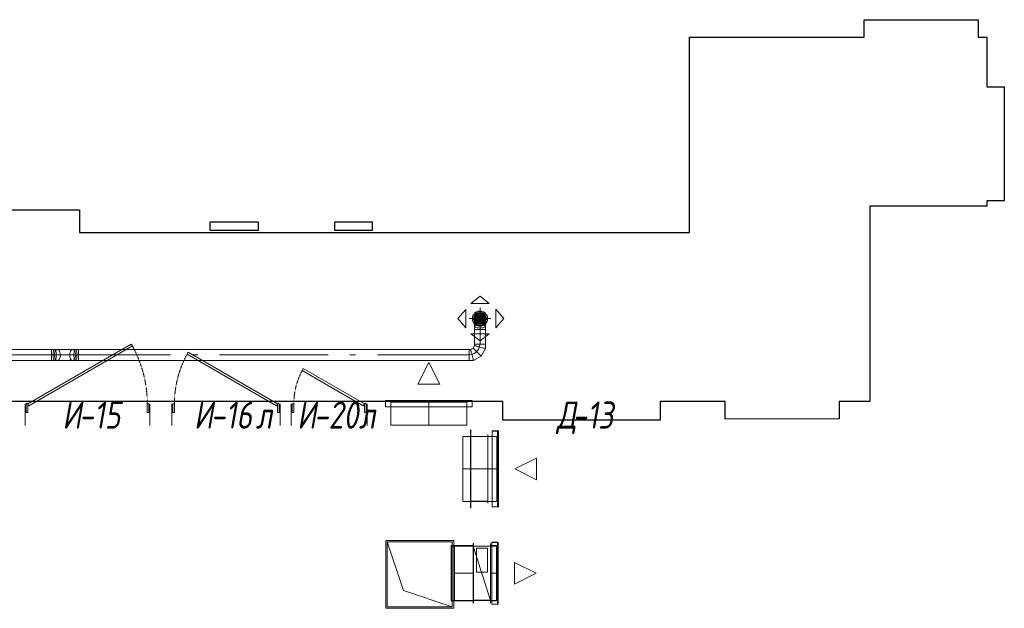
# Model space of a CAD drawing. Header units: millimetres. Extents: x -559767 to 178656, y -69521 to 138453.
# Tile 11 of 256: x -521201 to -512131, y 109486 to 114911. Entities that reach past the tile are written whole.
import ezdxf

# ---------------------------------------------------------------- set-up
doc = ezdxf.new("R2010")
doc.units = ezdxf.units.MM
doc.linetypes.add('-D1-02х01', pattern=[3, 2, -1])
doc.layers.get('Defpoints').update_dxf_attribs({"color": 31})
for name, color, linetype, lineweight in [('A-DOOR', 7, 'Continuous', 5), ('A-DOOR-IDEN', 7, 'Continuous', 9), ('wall_new', 152, 'Continuous', 30)]:
    doc.layers.add(name, color=color, linetype=linetype, lineweight=lineweight)
doc.layers.add('PDF7_Geometry', color=7, linetype='Continuous', true_color=0xaaaaaa)
doc.styles.add('fl_iso paper', font='isocpeur.ttf', dxfattribs={"width": 0.8, "oblique": 10})

# ---------------------------------------------------------------- blocks, each defined once
blk = doc.blocks.new('A_MEQ_DoorWall - ОВ-7357136-50_AS_M_L13')
at = {"layer": 'A-DOOR'}
for p, q in [((527.6, 650), (-425, 100)), ((537.6, 632.7), (527.6, 650)), ((-415, 82.7), (537.6, 632.7)), ((-450, 100), (-450, -100)), ((-425, 100), (-440, 100)), ((-440, 100), (-440, 20)), ((-425, 20), (-425, 100)), ((-425, 100), (-415, 82.7)), ((690, 100), (675, 100)), ((675, 100), (675, 20)), ((690, 20), (690, 100)), ((700, 100), (700, -100)), ((-440, 20), (-425, 20)), ((675, 20), (690, 20))]:
    blk.add_line(p, q, dxfattribs=at)
at = {"layer": 'A-DOOR', "linetype": '-D1-02х01'}
blk.add_arc((-425, 100), 1100, 360, 30, dxfattribs=at)
at = {"layer": 'A-DOOR'}
blk.add_arc((-430, 100), 5, 0, 180, dxfattribs=at)
blk = doc.blocks.new('A_MEQ_DoorWall - ОВ-7357190-50_AS_M_L13')
at = {"layer": 'A-DOOR'}
for p, q in [((-375, -100), (-375, 100)), ((625, -100), (625, 100)), ((-365, -20), (-350, -20)), ((-365, -100), (-365, -20)), ((-350, -20), (-350, -100)), ((-350, -100), (-340, -82.7)), ((-340, -82.7), (482.7, -557.7)), ((600, -20), (615, -20)), ((600, -100), (600, -20)), ((615, -20), (615, -100)), ((-350, -100), (-365, -100)), ((472.7, -575), (-350, -100)), ((615, -100), (600, -100)), ((482.7, -557.7), (472.7, -575))]:
    blk.add_line(p, q, dxfattribs=at)
blk.add_arc((-355, -100), 5, 180, 0, dxfattribs=at)
at = {"layer": 'A-DOOR', "linetype": '-D1-02х01'}
blk.add_arc((-350, -100), 950, 330, 0, dxfattribs=at)
blk = doc.blocks.new('A_MEQ_DoorWall - ОВ-7357233-50_AS_M_L13')
at = {"layer": 'A-DOOR'}
for p, q in [((-225, -100), (-225, 100)), ((475, -100), (475, 100)), ((-215, -20), (-200, -20)), ((-215, -100), (-215, -20)), ((-200, -20), (-200, -100)), ((-200, -100), (-190, -82.7)), ((-190, -82.7), (372.9, -407.7)), ((450, -20), (465, -20)), ((450, -100), (450, -20)), ((465, -20), (465, -100)), ((-200, -100), (-215, -100)), ((362.9, -425), (-200, -100)), ((465, -100), (450, -100)), ((372.9, -407.7), (362.9, -425))]:
    blk.add_line(p, q, dxfattribs=at)
blk.add_arc((-205, -100), 5, 180, 0, dxfattribs=at)
at = {"layer": 'A-DOOR', "linetype": '-D1-02х01'}
blk.add_arc((-200, -100), 650, 330, 0, dxfattribs=at)
blk = doc.blocks.new('ghftytytd')
at = {"layer": 'PDF7_Geometry', "color": 1, "lineweight": 18, "true_color": 0xff0000}
for points in [[(26655.1, 20025.6), (26740, 20090.7), (26824.8, 20025.6)], [(26610.1, 19969.4), (26534.9, 19884.6), (26610.1, 19799.7)], [(26885.4, 19970.8), (26960.6, 19886), (26885.4, 19801.1)], [(26690, 19885), (26704.6, 19849.6), (26740, 19835), (26775.3, 19849.6), (26790, 19885), (26775.3, 19920.3), (26740, 19935), (26704.6, 19920.3)], [(26690, 19858.2), (26691.7, 19848.7), (26696.7, 19839.9), (26704.6, 19832.3), (26715, 19826.5), (26727, 19822.8), (26740, 19821.6), (26752.9, 19822.8), (26765, 19826.5), (26775.3, 19832.3), (26783.3, 19839.9), (26788.2, 19848.7), (26790, 19858.2), (26788.2, 19867.6), (26783.3, 19876.5), (26775.3, 19884), (26765, 19889.9), (26752.9, 19893.5), (26740, 19894.8), (26727, 19893.5), (26715, 19889.9), (26704.6, 19884), (26696.7, 19876.5), (26691.7, 19867.6)], [(26740, 19932.4), (26719.3, 19927.8), (26702.8, 19914.6), (26693.7, 19895.5), (26693.7, 19874.4), (26702.8, 19855.3), (26719.3, 19842.2), (26740, 19837.5), (26760.6, 19842.2), (26777.1, 19855.3), (26786.3, 19874.4), (26786.3, 19895.5), (26777.1, 19914.6), (26760.6, 19927.8)], [(26740, 19842.5), (26718.7, 19848.2), (26703.2, 19863.7), (26697.5, 19885), (26703.2, 19906.2), (26718.7, 19921.8), (26740, 19927.5), (26761.2, 19921.8), (26776.8, 19906.2), (26782.5, 19885), (26776.8, 19863.7), (26761.2, 19848.2)], [(26740, 19918.3), (26723.3, 19913.8), (26711.1, 19901.6), (26706.6, 19885), (26711.1, 19868.3), (26723.3, 19856.1), (26740, 19851.6), (26756.6, 19856.1), (26768.8, 19868.3), (26773.3, 19885), (26768.8, 19901.6), (26756.6, 19913.8)], [(26740, 19856.6), (26723.3, 19862), (26713, 19876.2), (26713, 19893.7), (26723.3, 19907.9), (26740, 19913.3), (26756.6, 19907.9), (26766.9, 19893.7), (26766.9, 19876.2), (26756.6, 19862)], [(26740, 19910), (26725.3, 19905.2), (26716.2, 19892.7), (26716.2, 19877.2), (26725.3, 19864.7), (26740, 19860), (26754.7, 19864.7), (26763.7, 19877.2), (26763.7, 19892.7), (26754.7, 19905.2)], [(26740, 19907), (26727, 19902.7), (26719, 19891.8), (26719, 19878.2), (26727, 19867.1), (26740, 19862.9), (26752.9, 19867.1), (26760.9, 19878.2), (26760.9, 19891.8), (26752.9, 19902.7)], [(26740, 19868), (26728, 19872.9), (26723, 19885), (26728, 19897), (26740, 19902), (26752, 19897), (26757, 19885), (26752, 19872.9)], [(26740, 19901.6), (26728.2, 19896.7), (26723.3, 19885), (26728.2, 19873.2), (26740, 19868.3), (26751.8, 19873.2), (26756.6, 19885), (26751.8, 19896.7)], [(26740, 19894.9), (26731.3, 19890), (26731.3, 19880), (26740, 19874.9), (26748.6, 19880), (26748.6, 19890)], [(26690, 19811.8), (26691.7, 19808.3), (26696.7, 19805.1), (26704.6, 19802.3), (26715, 19800.2), (26727, 19798.8), (26740, 19798.4), (26752.9, 19798.8), (26765, 19800.2), (26775.3, 19802.3), (26783.3, 19805.1), (26788.2, 19808.3), (26790, 19811.8), (26788.2, 19815.2), (26783.3, 19818.5), (26775.3, 19821.2), (26765, 19823.4), (26752.9, 19824.7), (26740, 19825.2), (26727, 19824.7), (26715, 19823.4), (26704.6, 19821.2), (26696.7, 19818.5), (26691.7, 19815.2)], [(26740, 19784.9), (26727, 19784.9), (26715, 19784.9), (26704.6, 19784.9), (26696.7, 19784.9), (26691.7, 19784.9), (26690, 19784.9), (26691.7, 19784.9), (26696.7, 19784.9), (26704.6, 19784.9), (26715, 19784.9), (26727, 19784.9)], [(26740, 19784.9), (26752.9, 19784.9), (26765, 19784.9), (26775.3, 19784.9), (26783.3, 19784.9), (26788.2, 19784.9), (26790, 19784.9), (26788.2, 19784.9), (26783.3, 19784.9), (26775.3, 19784.9), (26765, 19784.9), (26752.9, 19784.9)], [(26740, 19784.9), (26752.9, 19784.9), (26765, 19784.9), (26775.3, 19784.9), (26783.3, 19784.9), (26788.2, 19784.9), (26790, 19784.9), (26790, 19650), (26788.2, 19650), (26783.3, 19650), (26775.3, 19650), (26765, 19650), (26752.9, 19650), (26740, 19650)], [(26655.1, 19744.3), (26740, 19679.2), (26824.8, 19744.3)], [(22792, 19550), (22792, 19562.9), (22792, 19575), (22792, 19585.3), (22792, 19593.3), (22792, 19598.3), (22792, 19599.9), (22792, 19598.3), (22792, 19593.3), (22792, 19585.3), (22792, 19575), (22792, 19562.9), (22792, 19550), (22792, 19537), (22792, 19525), (22792, 19514.6), (22792, 19506.7), (22792, 19501.7), (22792, 19500), (22792, 19501.7), (22792, 19506.7), (22792, 19514.6), (22792, 19525), (22792, 19537)], [(23015.4, 19550), (23014.5, 19537), (23011.7, 19525), (23007.4, 19514.6), (23001.7, 19506.7), (22995.1, 19501.7), (22988, 19500), (22981, 19501.7), (22974.4, 19506.7), (22968.7, 19514.6), (22964.4, 19525), (22961.6, 19537), (22960.7, 19550), (22961.6, 19562.9), (22964.4, 19575), (22968.7, 19585.3), (22974.4, 19593.3), (22981, 19598.3), (22988, 19599.9), (22995.1, 19598.3), (23001.7, 19593.3), (23007.4, 19585.3), (23011.7, 19575), (23014.5, 19562.9)], [(23013, 19599.9), (23016.8, 19598.3), (23020.4, 19593.3), (23023.5, 19585.3), (23025.9, 19575), (23027.4, 19562.9), (23027.9, 19550), (23027.4, 19537), (23025.9, 19525), (23023.5, 19514.6), (23020.4, 19506.7), (23016.8, 19501.7), (23013, 19500), (23009.1, 19501.7), (23005.5, 19506.7), (23002.4, 19514.6), (23000.1, 19525), (22998.6, 19537), (22998.1, 19550), (22998.6, 19562.9), (23000.1, 19575), (23002.4, 19585.3), (23005.5, 19593.3), (23009.1, 19598.3)], [(23888.5, 19550), (23042.8, 19550), (23042.8, 19562.9), (23042.8, 19575), (23042.8, 19585.3), (23042.8, 19593.3), (23042.8, 19598.3), (23042.8, 19599.9), (23042.8, 19598.3), (23042.8, 19593.3), (23042.8, 19585.3), (23042.8, 19575), (23042.8, 19562.9), (23042.8, 19550)], [(26640, 19550), (26640, 19562.9), (26640, 19575), (26640, 19585.3), (26640, 19593.3), (26640, 19598.3), (26640, 19599.9), (26640, 19598.3), (26640, 19593.3), (26640, 19585.3), (26640, 19575), (26640, 19562.9)], [(26666.7, 19550), (26663.3, 19562.9), (26660.1, 19575), (26657.3, 19585.3), (26655.2, 19593.3), (26653.8, 19598.3), (26653.4, 19599.9), (26653.8, 19598.3), (26655.2, 19593.3), (26657.3, 19585.3), (26660.1, 19575), (26663.3, 19562.9)], [(26713.2, 19576.8), (26703.7, 19586.2), (26694.9, 19595), (26687.3, 19602.6), (26681.5, 19608.4), (26677.8, 19612.1), (26676.6, 19613.4), (26677.8, 19612.1), (26681.5, 19608.4), (26687.3, 19602.6), (26694.9, 19595), (26703.7, 19586.2)], [(26740, 19650), (26727, 19650), (26715, 19650), (26704.6, 19650), (26696.7, 19650), (26691.7, 19650), (26690, 19650), (26691.7, 19650), (26696.7, 19650), (26704.6, 19650), (26715, 19650), (26727, 19650)], [(26740, 19623.2), (26727, 19626.7), (26715, 19629.9), (26704.6, 19632.6), (26696.7, 19634.8), (26691.7, 19636.1), (26690, 19636.6), (26691.7, 19636.1), (26696.7, 19634.8), (26704.6, 19632.6), (26715, 19629.9), (26727, 19626.7)], [(26740, 19623.2), (26752.9, 19619.7), (26765, 19616.5), (26775.3, 19613.7), (26783.3, 19611.6), (26788.2, 19610.2), (26790, 19609.8), (26788.2, 19610.2), (26783.3, 19611.6), (26775.3, 19613.7), (26765, 19616.5), (26752.9, 19619.7)], [(22988, 19550), (22846.7, 19550)], [(24141.4, 19550), (24088.5, 19550)], [(25341.4, 19550), (24341.4, 19550)], [(25594.3, 19550), (25541.3, 19550)], [(26666.7, 19550), (26670.2, 19537), (26673.5, 19525), (26676.2, 19514.6), (26678.4, 19506.7), (26679.7, 19501.7), (26680.2, 19500), (26679.7, 19501.7), (26678.4, 19506.7), (26676.2, 19514.6), (26673.5, 19525), (26670.2, 19537)], [(26713.2, 19576.8), (26722.6, 19567.3), (26731.5, 19558.5), (26739.1, 19550.9), (26744.9, 19545.1), (26748.5, 19541.4), (26749.8, 19540.1), (26748.5, 19541.4), (26744.9, 19545.1), (26739.1, 19550.9), (26731.5, 19558.5), (26722.6, 19567.3)]]:
    blk.add_lwpolyline(points, close=True, dxfattribs=at)
for points in [[(26670, 19885, 0.999748), (26810, 19885, 0.999748)], [(26680, 19885, 1.000294), (26800, 19885, 1.000294)]]:
    blk.add_lwpolyline(points, format="xyb", close=True, dxfattribs=at)
for points in [[(26740, 19784.9), (26740, 19984.9)], [(26740, 19935), (26727, 19933.3), (26715, 19928.3), (26704.6, 19920.3), (26696.7, 19910), (26691.7, 19897.9), (26690, 19885), (26691.7, 19897.9), (26696.7, 19910), (26704.6, 19920.3), (26715, 19928.3), (26727, 19933.3), (26740, 19935), (26752.9, 19933.3), (26765, 19928.3), (26775.3, 19920.3), (26783.3, 19910), (26788.2, 19897.9), (26790, 19885), (26788.2, 19897.9), (26783.3, 19910), (26775.3, 19920.3), (26765, 19928.3), (26752.9, 19933.3), (26740, 19935), (26761.6, 19922.5), (26761.6, 19897.5), (26740, 19885), (26718.3, 19872.5), (26718.3, 19847.5), (26740, 19835), (26740, 19784.9), (26727, 19784.9), (26715, 19784.9), (26704.6, 19784.9), (26696.7, 19784.9), (26691.7, 19784.9), (26690, 19784.9), (26691.7, 19784.9), (26696.7, 19784.9), (26704.6, 19784.9), (26715, 19784.9), (26727, 19784.9), (26740, 19784.9), (26740, 19650), (26752.9, 19650), (26765, 19650), (26775.3, 19650), (26783.3, 19650), (26788.2, 19650), (26790, 19650), (26788.2, 19650), (26783.3, 19650), (26775.3, 19650), (26765, 19650), (26752.9, 19650), (26740, 19650), (26752.9, 19650), (26765, 19650), (26775.3, 19650), (26783.3, 19650), (26788.2, 19650), (26790, 19650), (26790, 19609.8), (26749.8, 19540.1), (26680.2, 19500), (26640, 19500), (26640, 19501.7), (26640, 19506.7), (26640, 19514.6), (26640, 19525), (26640, 19537), (26640, 19550), (25794.3, 19550), (26640, 19550), (26640, 19537), (26640, 19525), (26640, 19514.6), (26640, 19506.7), (26640, 19501.7), (26640, 19500), (23042.8, 19500), (23042.8, 19501.7), (23042.8, 19506.7), (23042.8, 19514.6), (23042.8, 19525), (23042.8, 19537), (23042.8, 19550), (23042.8, 19537), (23042.8, 19525), (23042.8, 19514.6), (23042.8, 19506.7), (23042.8, 19501.7), (23042.8, 19500), (23013, 19500), (22988, 19500), (22995.1, 19501.7), (23001.7, 19506.7), (23007.4, 19514.6), (23011.7, 19525), (23014.5, 19537), (23015.4, 19550), (23014.5, 19562.9), (23011.7, 19575), (23007.4, 19585.3), (23001.7, 19593.3), (22995.1, 19598.3), (22988, 19599.9), (22981, 19598.3), (22974.4, 19593.3), (22968.7, 19585.3), (22964.4, 19575), (22961.6, 19562.9), (22960.7, 19550), (22961.6, 19537), (22964.4, 19525), (22968.7, 19514.6), (22974.4, 19506.7), (22981, 19501.7), (22988, 19500), (22846.7, 19500), (22839.6, 19501.7), (22833, 19506.7), (22827.3, 19514.6), (22823, 19525), (22820.2, 19537), (22819.3, 19550), (22820.2, 19562.9), (22823, 19575), (22827.3, 19585.3), (22833, 19593.3), (22839.6, 19598.3), (22846.7, 19599.9), (22853.7, 19598.3), (22860.3, 19593.3), (22866, 19585.3), (22870.3, 19575), (22873.1, 19562.9), (22874, 19550), (22873.1, 19537), (22870.3, 19525), (22866, 19514.6), (22860.3, 19506.7), (22853.7, 19501.7), (22846.7, 19500)], [(26690, 19885), (26691.7, 19872), (26696.7, 19860), (26704.6, 19849.6), (26715, 19841.7), (26727, 19836.7), (26740, 19835), (26727, 19836.7), (26715, 19841.7), (26704.6, 19849.6), (26696.7, 19860), (26691.7, 19872), (26690, 19885), (26690, 19858.2), (26690, 19811.8), (26690, 19784.9), (26690, 19650), (26691.7, 19650), (26696.7, 19650), (26704.6, 19650), (26715, 19650), (26727, 19650), (26740, 19650), (26727, 19650), (26715, 19650), (26704.6, 19650), (26696.7, 19650), (26691.7, 19650), (26690, 19650), (26690, 19636.6), (26676.6, 19613.4), (26653.4, 19599.9), (26640, 19599.9), (26640, 19598.3), (26640, 19593.3), (26640, 19585.3), (26640, 19575), (26640, 19562.9), (26640, 19550), (26640, 19562.9), (26640, 19575), (26640, 19585.3), (26640, 19593.3), (26640, 19598.3), (26640, 19599.9), (23042.8, 19599.9), (23013, 19599.9), (22988, 19599.9), (22846.7, 19599.9), (22853.7, 19598.3), (22860.3, 19593.3), (22866, 19585.3), (22870.3, 19575), (22873.1, 19562.9), (22874, 19550), (22873.1, 19537), (22870.3, 19525), (22866, 19514.6), (22860.3, 19506.7), (22853.7, 19501.7), (22846.7, 19500)], [(26640, 19885), (26840, 19885)], [(26740, 19835), (26752.9, 19836.7), (26765, 19841.7), (26775.3, 19849.6), (26783.3, 19860), (26788.2, 19872), (26790, 19885)], [(26790, 19885), (26788.2, 19872), (26783.3, 19860), (26775.3, 19849.6), (26765, 19841.7), (26752.9, 19836.7), (26740, 19835)], [(26740, 19835), (26740, 19871.6), (26740, 19885)], [(26790, 19858.2), (26790, 19885)], [(26740, 19784.9), (26752.9, 19784.9), (26765, 19784.9), (26775.3, 19784.9), (26783.3, 19784.9), (26788.2, 19784.9), (26790, 19784.9)], [(26790, 19811.8), (26790, 19858.2)], [(26790, 19784.9), (26790, 19811.8)], [(19274.8, 19500), (22792, 19500), (22792, 19501.7), (22792, 19506.7), (22792, 19514.6), (22792, 19525), (22792, 19537), (22792, 19550), (21986.3, 19550), (22792, 19550), (22792, 19537), (22792, 19525), (22792, 19514.6), (22792, 19506.7), (22792, 19501.7), (22792, 19500), (22821.7, 19500), (22817.9, 19501.7), (22814.3, 19506.7), (22811.2, 19514.6), (22808.8, 19525), (22807.3, 19537), (22806.8, 19550), (22807.3, 19562.9), (22808.8, 19575), (22811.2, 19585.3), (22814.3, 19593.3), (22817.9, 19598.3), (22821.7, 19599.9), (22825.6, 19598.3), (22829.2, 19593.3), (22832.2, 19585.3), (22834.6, 19575), (22836.1, 19562.9), (22836.6, 19550), (22836.1, 19537), (22834.6, 19525), (22832.2, 19514.6), (22829.2, 19506.7), (22825.6, 19501.7), (22821.7, 19500), (22846.7, 19500), (22839.6, 19501.7), (22833, 19506.7), (22827.3, 19514.6), (22823, 19525), (22820.2, 19537), (22819.3, 19550), (22820.2, 19562.9), (22823, 19575), (22827.3, 19585.3), (22833, 19593.3), (22839.6, 19598.3), (22846.7, 19599.9), (22821.7, 19599.9), (22792, 19599.9), (22792, 19598.3), (22792, 19593.3), (22792, 19585.3), (22792, 19575), (22792, 19562.9), (22792, 19550), (22792, 19562.9), (22792, 19575), (22792, 19585.3), (22792, 19593.3), (22792, 19598.3), (22792, 19599.9), (19274.8, 19599.9)], [(23042.8, 19599.9), (23042.8, 19598.3), (23042.8, 19593.3), (23042.8, 19585.3), (23042.8, 19575), (23042.8, 19562.9), (23042.8, 19550)], [(23042.8, 19550), (23042.8, 19562.9), (23042.8, 19575), (23042.8, 19585.3), (23042.8, 19593.3), (23042.8, 19598.3), (23042.8, 19599.9)], [(26690, 19563.4), (26726.6, 19599.9)], [(26726.6, 19599.9), (26740, 19650)], [(22846.7, 19550), (22820.5, 19550), (22792, 19550)], [(23042.8, 19550), (23014.2, 19550), (22988, 19550)], [(23042.8, 19550), (23042.8, 19537), (23042.8, 19525), (23042.8, 19514.6), (23042.8, 19506.7), (23042.8, 19501.7), (23042.8, 19500)], [(23042.8, 19500), (23042.8, 19501.7), (23042.8, 19506.7), (23042.8, 19514.6), (23042.8, 19525), (23042.8, 19537), (23042.8, 19550)], [(26640, 19550), (26690, 19563.4)], [(26640, 19550), (26640, 19537), (26640, 19525), (26640, 19514.6), (26640, 19506.7), (26640, 19501.7), (26640, 19500)], [(26640, 19500), (26640, 19501.7), (26640, 19506.7), (26640, 19514.6), (26640, 19525), (26640, 19537), (26640, 19550)]]:
    blk.add_lwpolyline(points, dxfattribs=at)
at = {"layer": 'PDF7_Geometry', "color": 3, "lineweight": 18, "true_color": 0x00ff00}
for points in [[(26168.5, 19280.5), (26268.5, 19480.5), (26368.5, 19280.5)], [(26368.5, 19280.5), (26168.5, 19280.5), (26268.5, 19480.5)], [(25868.5, 19130.5), (26668.5, 19130.5), (26668.5, 19072.5), (26668.5, 19130.5), (25868.5, 19130.5), (25868.5, 19072.5)], [(26668.5, 19072.5), (25868.5, 19072.5)], [(26666.5, 19072.5), (26666.5, 19122.5), (26666.5, 19072.5), (25870.5, 19072.5), (25870.5, 19122.5), (25870.5, 19072.5)], [(26666.5, 19122.5), (25870.5, 19122.5)], [(25909.5, 19130.5), (25909.4, 19130.5), (25908.9, 19130.5), (25908.1, 19130.5), (25907, 19130.5), (25905.8, 19130.5), (25904.5, 19130.5), (25903.2, 19130.5), (25902, 19130.5), (25901, 19130.5), (25900.2, 19130.5), (25899.7, 19130.5), (25899.5, 19130.5), (25899.7, 19130.5), (25900.2, 19130.5), (25901, 19130.5), (25902, 19130.5), (25903.2, 19130.5), (25904.5, 19130.5), (25905.8, 19130.5), (25907, 19130.5), (25908.1, 19130.5), (25908.9, 19130.5), (25909.4, 19130.5)], [(25899.5, 19122.5), (25899.5, 19130.5)], [(25899.5, 19122.5), (25899.7, 19122.5), (25900.2, 19122.5), (25901, 19122.5), (25902, 19122.5), (25903.2, 19122.5), (25904.5, 19122.5), (25905.8, 19122.5), (25907, 19122.5), (25908.1, 19122.5), (25908.9, 19122.5), (25909.4, 19122.5), (25909.5, 19122.5), (25909.4, 19122.5), (25908.9, 19122.5), (25908.1, 19122.5), (25907, 19122.5), (25905.8, 19122.5), (25904.5, 19122.5), (25903.2, 19122.5), (25902, 19122.5), (25901, 19122.5), (25900.2, 19122.5), (25899.7, 19122.5)], [(25909.5, 19130.5), (25909.5, 19122.5)], [(26618.5, 19130.5), (25918.5, 19130.5)], [(26618.5, 19122.5), (26618.5, 19130.5), (26618.5, 19122.5), (25918.5, 19122.5), (25918.5, 19130.5), (25918.5, 19122.5)], [(25918.5, 19115.5), (26618.5, 19115.5)], [(25918.5, 18902.5), (25918.5, 19115.5)], [(26618.5, 18902.5), (26618.5, 19115.5)], [(26637.5, 19130.5), (26637.4, 19130.5), (26636.9, 19130.5), (26636.1, 19130.5), (26635, 19130.5), (26633.8, 19130.5), (26632.5, 19130.5), (26631.2, 19130.5), (26630, 19130.5), (26629, 19130.5), (26628.2, 19130.5), (26627.7, 19130.5), (26627.5, 19130.5), (26627.7, 19130.5), (26628.2, 19130.5), (26629, 19130.5), (26630, 19130.5), (26631.2, 19130.5), (26632.5, 19130.5), (26633.8, 19130.5), (26635, 19130.5), (26636.1, 19130.5), (26636.9, 19130.5), (26637.4, 19130.5)], [(26627.5, 19122.5), (26627.5, 19130.5)], [(26627.5, 19122.5), (26627.7, 19122.5), (26628.2, 19122.5), (26629, 19122.5), (26630, 19122.5), (26631.2, 19122.5), (26632.5, 19122.5), (26633.8, 19122.5), (26635, 19122.5), (26636.1, 19122.5), (26636.9, 19122.5), (26637.4, 19122.5), (26637.5, 19122.5), (26637.4, 19122.5), (26636.9, 19122.5), (26636.1, 19122.5), (26635, 19122.5), (26633.8, 19122.5), (26632.5, 19122.5), (26631.2, 19122.5), (26630, 19122.5), (26629, 19122.5), (26628.2, 19122.5), (26627.7, 19122.5)], [(26637.5, 19130.5), (26637.5, 19122.5)], [(25918.5, 18902.5), (26618.5, 18902.5)], [(26583, 18200), (26583, 18800)], [(26653, 18140), (26653, 18860), (26655, 18860), (26653, 18860), (26653, 18140), (26655, 18140)], [(26653, 18800.1), (26813, 18800.1)], [(26653, 18800.1), (26653, 18799.9)], [(26653, 18200), (26653, 18800)], [(26653, 18799.9), (26813, 18799.9)], [(26813, 18201.5), (26813, 18798.5), (26653, 18798.5), (26813, 18798.5), (26813, 18201.5), (26653, 18201.5)], [(26653, 18798.5), (26653, 18201.5)], [(26655, 18860), (26655, 18140)], [(26655, 18200), (26655, 18800), (26811, 18800), (26655, 18800), (26655, 18200), (26811, 18200)], [(26811, 18184), (26811, 18816), (26813, 18816), (26811, 18816), (26811, 18184), (26813, 18184), (26813, 18816), (26813, 18184)], [(26811, 18800), (26811, 18200)], [(26813, 18800.1), (26813, 18799.9)], [(26910.2, 18849.9), (26910.2, 18150), (26852.2, 18150), (26910.2, 18150), (26910.2, 18849.9), (26852.2, 18849.9)], [(26852.2, 18150), (26852.2, 18849.9)], [(26852.2, 18152), (26902.2, 18152), (26852.2, 18152), (26852.2, 18848), (26902.2, 18848), (26852.2, 18848)], [(26895.2, 18800), (26895.2, 18200)], [(26902.2, 18152), (26902.2, 18848)], [(26902.2, 18819), (26910.2, 18819)], [(26902.2, 18819), (26902.2, 18818.8), (26902.2, 18818.3), (26902.2, 18817.5), (26902.2, 18816.5), (26902.2, 18815.3), (26902.2, 18814), (26902.2, 18812.7), (26902.2, 18811.5), (26902.2, 18810.4), (26902.2, 18809.6), (26902.2, 18809.1), (26902.2, 18809), (26902.2, 18809.1), (26902.2, 18809.6), (26902.2, 18810.4), (26902.2, 18811.5), (26902.2, 18812.7), (26902.2, 18814), (26902.2, 18815.3), (26902.2, 18816.5), (26902.2, 18817.5), (26902.2, 18818.3), (26902.2, 18818.8)], [(26910.2, 18809), (26902.2, 18809)], [(26902.2, 18200), (26910.2, 18200), (26902.2, 18200), (26902.2, 18800), (26910.2, 18800), (26902.2, 18800)], [(26910.2, 18809), (26910.2, 18809.1), (26910.2, 18809.6), (26910.2, 18810.4), (26910.2, 18811.5), (26910.2, 18812.7), (26910.2, 18814), (26910.2, 18815.3), (26910.2, 18816.5), (26910.2, 18817.5), (26910.2, 18818.3), (26910.2, 18818.8), (26910.2, 18819), (26910.2, 18818.8), (26910.2, 18818.3), (26910.2, 18817.5), (26910.2, 18816.5), (26910.2, 18815.3), (26910.2, 18814), (26910.2, 18812.7), (26910.2, 18811.5), (26910.2, 18810.4), (26910.2, 18809.6), (26910.2, 18809.1)], [(26910.2, 18200), (26910.2, 18800)], [(27260.2, 18400), (27060.2, 18499.9), (27260.2, 18600)], [(27260.2, 18600), (27260.2, 18400), (27060.2, 18499.9)], [(26653, 18200), (26583, 18200)], [(26653, 18200.1), (26813, 18200.1)], [(26653, 18200.1), (26653, 18199.9)], [(26653, 18200), (26895.2, 18200)], [(26653, 18199.9), (26813, 18199.9)], [(26813, 18200.1), (26813, 18199.9)], [(26902.2, 18191), (26910.2, 18191)], [(26902.2, 18191), (26902.2, 18190.8), (26902.2, 18190.3), (26902.2, 18189.5), (26902.2, 18188.5), (26902.2, 18187.3), (26902.2, 18186), (26902.2, 18184.7), (26902.2, 18183.5), (26902.2, 18182.4), (26902.2, 18181.6), (26902.2, 18181.1), (26902.2, 18181), (26902.2, 18181.1), (26902.2, 18181.6), (26902.2, 18182.4), (26902.2, 18183.5), (26902.2, 18184.7), (26902.2, 18186), (26902.2, 18187.3), (26902.2, 18188.5), (26902.2, 18189.5), (26902.2, 18190.3), (26902.2, 18190.8)], [(26910.2, 18181), (26902.2, 18181)], [(26910.2, 18181), (26910.2, 18181.1), (26910.2, 18181.6), (26910.2, 18182.4), (26910.2, 18183.5), (26910.2, 18184.7), (26910.2, 18186), (26910.2, 18187.3), (26910.2, 18188.5), (26910.2, 18189.5), (26910.2, 18190.3), (26910.2, 18190.8), (26910.2, 18191), (26910.2, 18190.8), (26910.2, 18190.3), (26910.2, 18189.5), (26910.2, 18188.5), (26910.2, 18187.3), (26910.2, 18186), (26910.2, 18184.7), (26910.2, 18183.5), (26910.2, 18182.4), (26910.2, 18181.6), (26910.2, 18181.1)], [(26497.6, 17841.3), (25871.6, 17841.3), (25871.6, 17215.3), (26497.6, 17215.3)], [(25871.6, 17841.3), (26497.6, 17841.3), (26497.6, 17215.3), (25871.6, 17215.3)], [(26484.6, 17828.2), (26484.6, 17228.2), (26034.6, 17378.3), (25884.6, 17828.2)], [(26504.6, 17793.2), (26473.5, 17793.2)], [(26473.5, 17283.2), (26473.5, 17793.2)], [(26478.5, 17288.3), (26478.5, 17788.3)], [(26504.6, 17283.2), (26504.6, 17793.2)], [(26504.6, 17793.2), (26678, 17793.2)], [(26504.6, 17788.3), (26504.6, 17288.3)], [(26680, 17263.2), (26680, 17813.2), (26678, 17813.2), (26680, 17813.2)], [(26680, 17263.2), (26678, 17263.2), (26678, 17813.2), (26678, 17263.2)], [(26678, 17283.2), (26678, 17793.2)], [(26838.1, 17288.3), (26838.1, 17788.3), (26678, 17788.3), (26678, 17288.3)], [(26838.1, 17788.3), (26838.1, 17288.3), (26678, 17788.3)], [(26838.1, 17788.3), (26678, 17788.3)], [(26678, 17788.3), (26678, 17288.3)], [(26838.1, 17788.2), (26678, 17788.2)], [(26678, 17289.7), (26678, 17786.7), (26838.1, 17786.7), (26678, 17786.7)], [(26836.1, 17288.3), (26836.1, 17788.3), (26680, 17788.3), (26836.1, 17788.3)], [(26680, 17288.3), (26680, 17788.3)], [(26838.1, 17263.2), (26838.1, 17813.2), (26836.1, 17813.2), (26838.1, 17813.2)], [(26836.1, 17263.2), (26836.1, 17813.2)], [(26838.1, 17283.2), (26838.1, 17793.2)], [(26838.1, 17793.2), (26893.1, 17793.2)], [(26838.1, 17788.2), (26838.1, 17788.3)], [(26838.1, 17289.7), (26838.1, 17786.7)], [(26908.1, 17824.2), (26908.1, 17252.2), (26850.1, 17252.2), (26908.1, 17252.2), (26908.1, 17824.2), (26850.1, 17824.2)], [(26850.1, 17252.2), (26850.1, 17824.2)], [(26850.1, 17254.2), (26900, 17254.2), (26850.1, 17254.2), (26850.1, 17822.2), (26900, 17822.2), (26850.1, 17822.2)], [(26893.1, 17283.2), (26893.1, 17793.2)], [(26893.1, 17788.3), (26893.1, 17288.3)], [(26900, 17254.2), (26900, 17822.2)], [(26900, 17807.2), (26908.1, 17807.2)], [(26900, 17807.2), (26900, 17807.1), (26900, 17806.6), (26900, 17805.8), (26900, 17804.7), (26900, 17803.5), (26900, 17802.2), (26900, 17801), (26900, 17799.8), (26900, 17798.7), (26900, 17797.9), (26900, 17797.4), (26900, 17797.3), (26900, 17797.4), (26900, 17797.9), (26900, 17798.7), (26900, 17799.8), (26900, 17801), (26900, 17802.2), (26900, 17803.5), (26900, 17804.7), (26900, 17805.8), (26900, 17806.6), (26900, 17807.1)], [(26908.1, 17797.3), (26900, 17797.3)], [(26900, 17288.3), (26908.1, 17288.3), (26900, 17288.3), (26900, 17788.3), (26908.1, 17788.3), (26900, 17788.3)], [(26908.1, 17797.3), (26908.1, 17797.4), (26908.1, 17797.9), (26908.1, 17798.7), (26908.1, 17799.8), (26908.1, 17801), (26908.1, 17802.2), (26908.1, 17803.5), (26908.1, 17804.7), (26908.1, 17805.8), (26908.1, 17806.6), (26908.1, 17807.1), (26908.1, 17807.2), (26908.1, 17807.1), (26908.1, 17806.6), (26908.1, 17805.8), (26908.1, 17804.7), (26908.1, 17803.5), (26908.1, 17802.2), (26908.1, 17801), (26908.1, 17799.8), (26908.1, 17798.7), (26908.1, 17797.9), (26908.1, 17797.4)], [(26908.1, 17288.3), (26908.1, 17788.3)], [(26808, 17768.4), (26708.1, 17768.4), (26708.1, 17548.4), (26808, 17548.4)], [(26808, 17768.4), (26808, 17548.4), (26708.1, 17548.4), (26708.1, 17768.4)], [(27058.1, 17638.3), (27258.1, 17538.2), (27058.1, 17438.3)], [(27058.1, 17438.3), (27058.1, 17638.3), (27258.1, 17538.2)], [(26504.6, 17283.2), (26678, 17283.2)], [(26678, 17289.7), (26838.1, 17289.7)], [(26838.1, 17288.4), (26678, 17288.4)], [(26838.1, 17288.3), (26678, 17288.3)], [(26838.1, 17288.1), (26678, 17288.1)], [(26836.1, 17288.3), (26680, 17288.3)], [(26838.1, 17263.2), (26836.1, 17263.2)], [(26838.1, 17288.1), (26838.1, 17288.4)], [(26838.1, 17283.2), (26893.1, 17283.2)], [(26900, 17279.3), (26908.1, 17279.3)], [(26900, 17279.3), (26900, 17279.1), (26900, 17278.6), (26900, 17277.8), (26900, 17276.8), (26900, 17275.6), (26900, 17274.2), (26900, 17272.9), (26900, 17271.7), (26900, 17270.7), (26900, 17269.9), (26900, 17269.4), (26900, 17269.2), (26900, 17269.4), (26900, 17269.9), (26900, 17270.7), (26900, 17271.7), (26900, 17272.9), (26900, 17274.2), (26900, 17275.6), (26900, 17276.8), (26900, 17277.8), (26900, 17278.6), (26900, 17279.1)], [(26908.1, 17269.2), (26900, 17269.2)], [(26908.1, 17269.2), (26908.1, 17269.4), (26908.1, 17269.9), (26908.1, 17270.7), (26908.1, 17271.7), (26908.1, 17272.9), (26908.1, 17274.2), (26908.1, 17275.6), (26908.1, 17276.8), (26908.1, 17277.8), (26908.1, 17278.6), (26908.1, 17279.1), (26908.1, 17279.3), (26908.1, 17279.1), (26908.1, 17278.6), (26908.1, 17277.8), (26908.1, 17276.8), (26908.1, 17275.6), (26908.1, 17274.2), (26908.1, 17272.9), (26908.1, 17271.7), (26908.1, 17270.7), (26908.1, 17269.9), (26908.1, 17269.4)]]:
    blk.add_lwpolyline(points, close=True, dxfattribs=at)
for points in [[(25909.5, 19130.5), (25909.4, 19130.5), (25908.9, 19130.5), (25908.1, 19130.5), (25907, 19130.5), (25905.8, 19130.5), (25904.5, 19130.5), (25903.2, 19130.5), (25902, 19130.5), (25901, 19130.5), (25900.2, 19130.5), (25899.7, 19130.5), (25899.5, 19130.5)], [(25899.5, 19130.5), (25899.7, 19130.5), (25900.2, 19130.5), (25901, 19130.5), (25902, 19130.5), (25903.2, 19130.5), (25904.5, 19130.5), (25905.8, 19130.5), (25907, 19130.5), (25908.1, 19130.5), (25908.9, 19130.5), (25909.4, 19130.5), (25909.5, 19130.5)], [(25909.5, 19122.5), (25909.4, 19122.5), (25908.9, 19122.5), (25908.1, 19122.5), (25907, 19122.5), (25905.8, 19122.5), (25904.5, 19122.5), (25903.2, 19122.5), (25902, 19122.5), (25901, 19122.5), (25900.2, 19122.5), (25899.7, 19122.5), (25899.5, 19122.5)], [(25899.5, 19122.5), (25899.7, 19122.5), (25900.2, 19122.5), (25901, 19122.5), (25902, 19122.5), (25903.2, 19122.5), (25904.5, 19122.5), (25905.8, 19122.5), (25907, 19122.5), (25908.1, 19122.5), (25908.9, 19122.5), (25909.4, 19122.5), (25909.5, 19122.5)], [(26268.5, 18902.5), (26268.5, 19115.5)], [(26637.5, 19130.5), (26637.4, 19130.5), (26636.9, 19130.5), (26636.1, 19130.5), (26635, 19130.5), (26633.8, 19130.5), (26632.5, 19130.5), (26631.2, 19130.5), (26630, 19130.5), (26629, 19130.5), (26628.2, 19130.5), (26627.7, 19130.5), (26627.5, 19130.5)], [(26627.5, 19130.5), (26627.7, 19130.5), (26628.2, 19130.5), (26629, 19130.5), (26630, 19130.5), (26631.2, 19130.5), (26632.5, 19130.5), (26633.8, 19130.5), (26635, 19130.5), (26636.1, 19130.5), (26636.9, 19130.5), (26637.4, 19130.5), (26637.5, 19130.5)], [(26627.5, 19122.5), (26627.7, 19122.5), (26628.2, 19122.5), (26629, 19122.5), (26630, 19122.5), (26631.2, 19122.5), (26632.5, 19122.5), (26633.8, 19122.5), (26635, 19122.5), (26636.1, 19122.5), (26636.9, 19122.5), (26637.4, 19122.5), (26637.5, 19122.5)], [(26637.5, 19122.5), (26637.4, 19122.5), (26636.9, 19122.5), (26636.1, 19122.5), (26635, 19122.5), (26633.8, 19122.5), (26632.5, 19122.5), (26631.2, 19122.5), (26630, 19122.5), (26629, 19122.5), (26628.2, 19122.5), (26627.7, 19122.5), (26627.5, 19122.5)], [(26583, 18800), (26653, 18800)], [(26583, 18800), (26653, 18800)], [(26653, 18800), (26813, 18800)], [(26813, 18800), (26653, 18800)], [(26653, 18200), (26653, 18800)], [(26653, 18800), (26813, 18800)], [(26813, 18800), (26653, 18800)], [(26653, 18800), (26653, 18200)], [(26653, 18200), (26653, 18800)], [(26653, 18800), (26813, 18800)], [(26653, 18200), (26653, 18800)], [(26653, 18800), (26813, 18800)], [(26813, 18800), (26653, 18800)], [(26653, 18800), (26653, 18200)], [(26653, 18200), (26653, 18800)], [(26653, 18800), (26813, 18800)], [(26653, 18800), (26653, 18200)], [(26653, 18200), (26653, 18800)], [(26653, 18800), (26895.2, 18800)], [(26895.2, 18800), (26653, 18800)], [(26813, 18800), (26813, 18200)], [(26813, 18200), (26813, 18800)], [(26813, 18800), (26813, 18200)], [(26813, 18800), (26813, 18200)], [(26813, 18200), (26813, 18800)], [(26813, 18800), (26813, 18200)], [(26902.2, 18819), (26902.2, 18818.8), (26902.2, 18818.3), (26902.2, 18817.5), (26902.2, 18816.5), (26902.2, 18815.3), (26902.2, 18814), (26902.2, 18812.7), (26902.2, 18811.5), (26902.2, 18810.4), (26902.2, 18809.6), (26902.2, 18809.1), (26902.2, 18809)], [(26902.2, 18809), (26902.2, 18809.1), (26902.2, 18809.6), (26902.2, 18810.4), (26902.2, 18811.5), (26902.2, 18812.7), (26902.2, 18814), (26902.2, 18815.3), (26902.2, 18816.5), (26902.2, 18817.5), (26902.2, 18818.3), (26902.2, 18818.8), (26902.2, 18819)], [(26910.2, 18809), (26910.2, 18809.1), (26910.2, 18809.6), (26910.2, 18810.4), (26910.2, 18811.5), (26910.2, 18812.7), (26910.2, 18814), (26910.2, 18815.3), (26910.2, 18816.5), (26910.2, 18817.5), (26910.2, 18818.3), (26910.2, 18818.8), (26910.2, 18819)], [(26910.2, 18819), (26910.2, 18818.8), (26910.2, 18818.3), (26910.2, 18817.5), (26910.2, 18816.5), (26910.2, 18815.3), (26910.2, 18814), (26910.2, 18812.7), (26910.2, 18811.5), (26910.2, 18810.4), (26910.2, 18809.6), (26910.2, 18809.1), (26910.2, 18809)], [(26895.2, 18499.9), (26653, 18499.9), (26583, 18499.9)], [(26653, 18200), (26813, 18200)], [(26813, 18200), (26653, 18200)], [(26813, 18200), (26653, 18200)], [(26653, 18200), (26813, 18200)], [(26813, 18200), (26653, 18200)], [(26813, 18200), (26653, 18200)], [(26653, 18200), (26813, 18200)], [(26813, 18200), (26653, 18200)], [(26902.2, 18191), (26902.2, 18190.8), (26902.2, 18190.3), (26902.2, 18189.5), (26902.2, 18188.5), (26902.2, 18187.3), (26902.2, 18186), (26902.2, 18184.7), (26902.2, 18183.5), (26902.2, 18182.4), (26902.2, 18181.6), (26902.2, 18181.1), (26902.2, 18181)], [(26902.2, 18181), (26902.2, 18181.1), (26902.2, 18181.6), (26902.2, 18182.4), (26902.2, 18183.5), (26902.2, 18184.7), (26902.2, 18186), (26902.2, 18187.3), (26902.2, 18188.5), (26902.2, 18189.5), (26902.2, 18190.3), (26902.2, 18190.8), (26902.2, 18191)], [(26910.2, 18181), (26910.2, 18181.1), (26910.2, 18181.6), (26910.2, 18182.4), (26910.2, 18183.5), (26910.2, 18184.7), (26910.2, 18186), (26910.2, 18187.3), (26910.2, 18188.5), (26910.2, 18189.5), (26910.2, 18190.3), (26910.2, 18190.8), (26910.2, 18191)], [(26910.2, 18191), (26910.2, 18190.8), (26910.2, 18190.3), (26910.2, 18189.5), (26910.2, 18188.5), (26910.2, 18187.3), (26910.2, 18186), (26910.2, 18184.7), (26910.2, 18183.5), (26910.2, 18182.4), (26910.2, 18181.6), (26910.2, 18181.1), (26910.2, 18181)], [(26484.6, 17228.2), (25884.6, 17228.2), (25884.6, 17828.2)], [(26478.5, 17788.3), (26504.6, 17788.3)], [(26478.5, 17788.3), (26504.6, 17788.3)], [(26504.6, 17283.2), (26504.6, 17793.2)], [(26504.6, 17793.2), (26504.6, 17283.2)], [(26504.6, 17788.3), (26678, 17788.3)], [(26678, 17788.3), (26504.6, 17788.3)], [(26504.6, 17788.3), (26504.6, 17288.3)], [(26504.6, 17288.3), (26504.6, 17788.3)], [(26838.1, 17788.3), (26678, 17788.3)], [(26678, 17788.3), (26838.1, 17288.3)], [(26838.1, 17788.3), (26678, 17788.3)], [(26678, 17788.3), (26678, 17288.3)], [(26838.1, 17288.3), (26678, 17788.3)], [(26678, 17788.3), (26838.1, 17788.3)], [(26838.1, 17788.3), (26678, 17788.3)], [(26678, 17788.3), (26838.1, 17288.3)], [(26838.1, 17788.3), (26678, 17788.3)], [(26678, 17788.3), (26838.1, 17788.3)], [(26678, 17788.3), (26678, 17788.2)], [(26838.1, 17288.3), (26838.1, 17788.3)], [(26838.1, 17288.3), (26838.1, 17788.3)], [(26838.1, 17788.3), (26838.1, 17288.3)], [(26838.1, 17288.3), (26838.1, 17788.3)], [(26838.1, 17788.3), (26838.1, 17288.3)], [(26838.1, 17288.3), (26838.1, 17788.3)], [(26838.1, 17788.3), (26893.1, 17788.3)], [(26893.1, 17788.3), (26838.1, 17788.3)], [(26900, 17807.2), (26900, 17807.1), (26900, 17806.6), (26900, 17805.8), (26900, 17804.7), (26900, 17803.5), (26900, 17802.2), (26900, 17801), (26900, 17799.8), (26900, 17798.7), (26900, 17797.9), (26900, 17797.4), (26900, 17797.3)], [(26900, 17797.3), (26900, 17797.4), (26900, 17797.9), (26900, 17798.7), (26900, 17799.8), (26900, 17801), (26900, 17802.2), (26900, 17803.5), (26900, 17804.7), (26900, 17805.8), (26900, 17806.6), (26900, 17807.1), (26900, 17807.2)], [(26908.1, 17797.3), (26908.1, 17797.4), (26908.1, 17797.9), (26908.1, 17798.7), (26908.1, 17799.8), (26908.1, 17801), (26908.1, 17802.2), (26908.1, 17803.5), (26908.1, 17804.7), (26908.1, 17805.8), (26908.1, 17806.6), (26908.1, 17807.1), (26908.1, 17807.2)], [(26908.1, 17807.2), (26908.1, 17807.1), (26908.1, 17806.6), (26908.1, 17805.8), (26908.1, 17804.7), (26908.1, 17803.5), (26908.1, 17802.2), (26908.1, 17801), (26908.1, 17799.8), (26908.1, 17798.7), (26908.1, 17797.9), (26908.1, 17797.4), (26908.1, 17797.3)], [(26504.6, 17538.2), (26678, 17538.2)], [(26838.1, 17538.2), (26893.1, 17538.2)], [(26504.6, 17283.2), (26473.5, 17283.2)], [(26473.5, 17283.2), (26504.6, 17283.2)], [(26504.6, 17288.3), (26478.5, 17288.3)], [(26478.5, 17288.3), (26504.6, 17288.3)], [(26678, 17288.3), (26504.6, 17288.3)], [(26678, 17288.3), (26504.6, 17288.3)], [(26678, 17288.4), (26678, 17288.1)], [(26678, 17288.3), (26838.1, 17288.3)], [(26893.1, 17288.3), (26838.1, 17288.3)], [(26893.1, 17288.3), (26838.1, 17288.3)], [(26900, 17279.3), (26900, 17279.1), (26900, 17278.6), (26900, 17277.8), (26900, 17276.8), (26900, 17275.6), (26900, 17274.2), (26900, 17272.9), (26900, 17271.7), (26900, 17270.7), (26900, 17269.9), (26900, 17269.4), (26900, 17269.2)], [(26900, 17269.2), (26900, 17269.4), (26900, 17269.9), (26900, 17270.7), (26900, 17271.7), (26900, 17272.9), (26900, 17274.2), (26900, 17275.6), (26900, 17276.8), (26900, 17277.8), (26900, 17278.6), (26900, 17279.1), (26900, 17279.3)], [(26908.1, 17269.2), (26908.1, 17269.4), (26908.1, 17269.9), (26908.1, 17270.7), (26908.1, 17271.7), (26908.1, 17272.9), (26908.1, 17274.2), (26908.1, 17275.6), (26908.1, 17276.8), (26908.1, 17277.8), (26908.1, 17278.6), (26908.1, 17279.1), (26908.1, 17279.3)], [(26908.1, 17279.3), (26908.1, 17279.1), (26908.1, 17278.6), (26908.1, 17277.8), (26908.1, 17276.8), (26908.1, 17275.6), (26908.1, 17274.2), (26908.1, 17272.9), (26908.1, 17271.7), (26908.1, 17270.7), (26908.1, 17269.9), (26908.1, 17269.4), (26908.1, 17269.2)]]:
    blk.add_lwpolyline(points, dxfattribs=at)
at = {"layer": 'PDF7_Geometry', "color": 1, "lineweight": 18, "true_color": 0xff0000}
for centre, radius, start, end in [((26740, 19884.9), 70, 0.01444, 179.98556), ((26740, 19885), 70, 180.01444, 359.98556), ((26740, 19885), 60, 359.98315, 180.01685), ((26740, 19884.9), 60, 179.98315, 0.01685), ((26740, 19884.9), 50, 0.02021, 179.97979), ((26740, 19884.9), 50, 0.02021, 179.97979), ((26740, 19884.9), 50, 0.02021, 179.97979), ((26740, 19884.9), 50, 0.02021, 179.97979), ((26740, 19885), 50, 180.02021, 359.97979), ((26740, 19885), 50, 180.02021, 359.97979), ((26740, 19885), 50, 180.02021, 359.97979), ((26740, 19885), 50, 180.02021, 359.97979)]:
    blk.add_arc(centre, radius, start, end, dxfattribs=at)

msp = doc.modelspace()

# ---------------------------------------------------------------- linework, layer by layer
at = {"layer": 'Defpoints'}
msp.add_lwpolyline([(-521700.9, 113158.7), (-520650.9, 113158.6), (-520650.9, 112950.8), (-515030.9, 112950.8), (-515030.9, 114750.8), (-513420.9, 114750.8), (-513420.9, 114910.8), (-512370.9, 114910.8), (-512370.9, 114750.8), (-512290.9, 114750.8), (-512290.9, 114290.8), (-512130.9, 114290.8), (-512130.9, 113240.8), (-512290.9, 113240.8), (-512290.9, 113190.8), (-513370.9, 113190.8), (-513370.9, 111390.8), (-513650.9, 111390.8), (-513650.9, 111230.8), (-514700.9, 111230.7), (-514700.9, 111390.8), (-515300.9, 111390.8), (-515300.9, 111220.8), (-516750.9, 111220.8), (-516750.9, 111390.8), (-524020.9, 111390.8)], dxfattribs=at)
at = {"layer": 'wall_new', "color": 212, "lineweight": 30, "true_color": 0xb800b8}
for points in [[(-519450.9, 112970.8), (-519000.9, 112970.8), (-519000.9, 113045.8), (-519450.9, 113045.8)], [(-518300.9, 112970.8), (-517950.9, 112970.8), (-517950.9, 113045.8), (-518300.9, 113045.8)]]:
    msp.add_lwpolyline(points, close=True, dxfattribs=at)

# ---------------------------------------------------------------- block references
msp.add_blockref('ghftytytd', (-543700.9, 92270.8))
at = {"layer": 'A-DOOR', "color": 8, "true_color": 0x7f7f7f}
msp.add_blockref('A_MEQ_DoorWall - ОВ-7357136-50_AS_M_L13', (-520700.9, 111270.8), dxfattribs=at)
at = {"layer": 'A-DOOR', "color": 8, "true_color": 0x7f7f7f, "rotation": 180}
for name, p in [('A_MEQ_DoorWall - ОВ-7357190-50_AS_M_L13', (-519175.9, 111270.8)), ('A_MEQ_DoorWall - ОВ-7357233-50_AS_M_L13', (-518225.9, 111270.8))]:
    msp.add_blockref(name, p, dxfattribs=at)

# ---------------------------------------------------------------- texts
at = {"layer": 'A-DOOR-IDEN', "lineweight": 5, "char_height": 250, "attachment_point": 1, "style": 'fl_iso paper'}
for s, insert, width in [('И', (-520808.9, 111391.8), 186.392), ('-15', (-520655.1, 111391.8), 372.785), ('И', (-519595.8, 111391.8), 186.392), ('-16', (-519442, 111391.8), 372.785), ('И', (-518645.8, 111391.8), 186.392), ('-20', (-518492, 111391.8), 372.785), ('Д', (-516254.1, 111391.8), 174.367), ('-13', (-516110.2, 111391.8), 372.785), ('л', (-519027.4, 111391.8), 150.316), ('л', (-518077.4, 111391.8), 150.316)]:
    msp.add_mtext(s, dxfattribs=dict(at, insert=insert, width=width))

doc.saveas('drawing.dxf')
